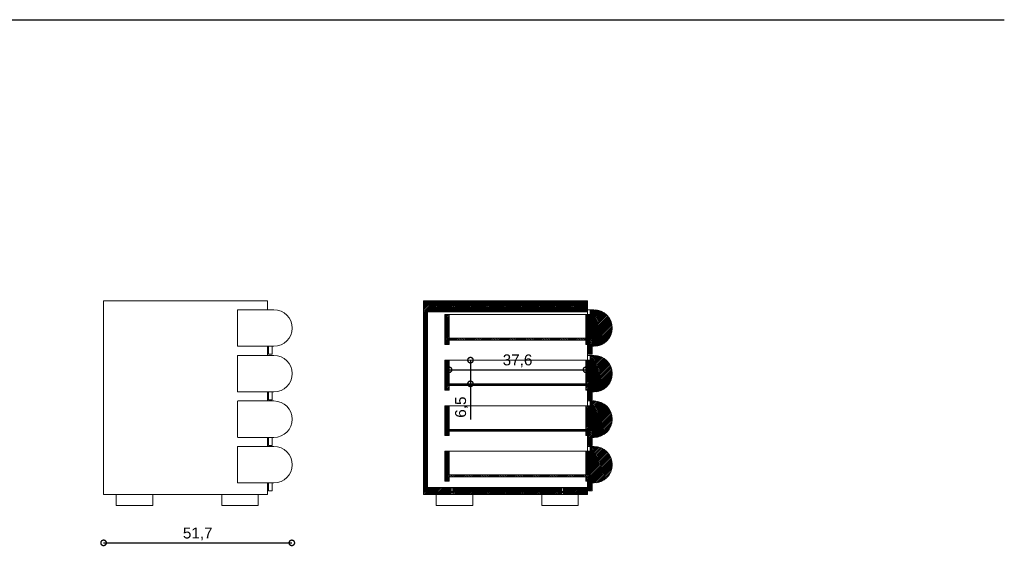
# Model space of a CAD drawing. Header units: millimetres. Extents: x 212 to 781, y 139 to 1127.
# Tile 3 of 8: x 510 to 781, y 396 to 541. Entities that reach past the tile are written whole.
import ezdxf

# ---------------------------------------------------------------- set-up
doc = ezdxf.new("R2010")
doc.units = ezdxf.units.MM
doc.header["$PDSIZE"] = -1
doc.layers.add('FORMAT', color=7, linetype='Continuous')
doc.styles.get("Standard").update_dxf_attribs({"font": 'Arial.ttf'})
doc.dimstyles.new('ISO-25', dxfattribs={"dimtxt": 3, "dimasz": 3, "dimexe": 1.25, "dimexo": 0.625, "dimtad": 1, "dimdec": 1, "dimtxsty": 'Standard', "dimblk": 'DOTSMALL', "dimblk1": 'DOTSMALL', "dimblk2": 'DOTSMALL', "dimcen": 2.5, "dimse1": 1, "dimse2": 1, "dimadec": 0, "dimazin": 0, "dimtfac": 1, "dimtdec": 1, "dimtmove": 0, "dimatfit": 3, "dimldrblk": 'DOTSMALL', "dimfxl": 1, "dimarcsym": 0})
pattern_1 = [(45, (413.98717, 271.8293), (-0.2245064, 0.2245064), [])]
pattern_2 = [(45, (413.98717, -95.30798), (-0.2245064, 0.2245064), [])]

# ---------------------------------------------------------------- blocks, each defined once
blk = doc.blocks.new('_DotSmall')
at = {"color": 0, "linetype": 'ByBlock', "const_width": 0.5}
blk.add_lwpolyline([(-0.0625, 0, 1), (0.0625, 0, 1)], format="xyb", close=True, dxfattribs=at)
blk = doc.blocks.new('*D28')
at = {"color": 0, "lineweight": -2, "transparency": 16777216}
blk.add_line((533.13, 397.16), (584.83, 397.16), dxfattribs=at)
at = {"layer": 'Defpoints', "color": 0, "transparency": 16777216}
for p in [(584.83, 418.59), (533.13, 410.44), (584.83, 397.16)]:
    blk.add_point(p, dxfattribs=at)
at = {"color": 0, "lineweight": -2, "transparency": 16777216, "xscale": 3, "yscale": 3, "zscale": 3, "rotation": 180}
blk.add_blockref('_DotSmall', (533.13, 397.16), dxfattribs=at)
at = {"color": 0, "lineweight": -2, "transparency": 16777216, "xscale": 3, "yscale": 3, "zscale": 3}
blk.add_blockref('_DotSmall', (584.83, 397.16), dxfattribs=at)
at = {"color": 0, "lineweight": 9, "transparency": 16777216, "insert": (558.98, 399.59), "char_height": 3, "attachment_point": 5}
blk.add_mtext('51,7', dxfattribs=at)
blk = doc.blocks.new('*D32')
at = {"color": 0, "lineweight": -2, "transparency": 16777216}
for p, q in [((633.89, 447.29), (633.89, 440.79)), ((633.89, 440.79), (633.89, 431.01))]:
    blk.add_line(p, q, dxfattribs=at)
at = {"layer": 'Defpoints', "color": 0, "transparency": 16777216}
for p in [(621.89, 447.29), (621.89, 440.79), (633.89, 440.79)]:
    blk.add_point(p, dxfattribs=at)
at = {"color": 0, "lineweight": -2, "transparency": 16777216, "xscale": 3, "yscale": 3, "zscale": 3}
for p, rotation in [((633.89, 447.29), 90), ((633.89, 440.79), 270)]:
    blk.add_blockref('_DotSmall', p, dxfattribs=dict(at, rotation=rotation))
at = {"color": 0, "lineweight": 9, "transparency": 16777216, "insert": (631.46, 434.4), "char_height": 3, "attachment_point": 5, "rotation": 90}
blk.add_mtext('6,5', dxfattribs=at)
blk = doc.blocks.new('*D33')
at = {"color": 0, "lineweight": -2, "transparency": 16777216}
blk.add_line((628.02, 444.65), (665.62, 444.65), dxfattribs=at)
at = {"layer": 'Defpoints', "color": 0, "transparency": 16777216}
for p in [(628.02, 443.93), (665.62, 444.65), (665.62, 443.93)]:
    blk.add_point(p, dxfattribs=at)
at = {"color": 0, "lineweight": -2, "transparency": 16777216, "xscale": 3, "yscale": 3, "zscale": 3, "rotation": 180}
blk.add_blockref('_DotSmall', (628.02, 444.65), dxfattribs=at)
at = {"color": 0, "lineweight": -2, "transparency": 16777216, "xscale": 3, "yscale": 3, "zscale": 3}
blk.add_blockref('_DotSmall', (665.62, 444.65), dxfattribs=at)
at = {"color": 0, "lineweight": 9, "transparency": 16777216, "insert": (646.82, 447.08), "char_height": 3, "attachment_point": 5}
blk.add_mtext('37,6', dxfattribs=at)

msp = doc.modelspace()

# ---------------------------------------------------------------- hatches: boundary and pattern name
at = {"layer": 'FORMAT', "linetype": 'Continuous', "lineweight": 9}
h = msp.add_hatch(dxfattribs=at)
h.set_pattern_fill('ANSI31', color=252, scale=0.1, style=0)
h.set_pattern_definition(pattern_2)
h.paths.add_polyline_path([(666.02, 463.59), (621.02, 463.59), (621.02, 460.59), (621.52, 460.59), (621.52, 461.19), (622.07, 461.19), (622.07, 460.59), (666.02, 460.59)])
h = msp.add_hatch(dxfattribs=at)
h.set_pattern_fill('ANSI31', color=252, scale=0.1, style=0)
h.set_pattern_definition(pattern_2)
h.paths.add_polyline_path([(622.02, 461.09), (621.52, 461.09), (621.52, 460.59), (621.02, 460.59), (621.02, 410.44), (622.02, 410.44), (622.02, 412.34)])
h = msp.add_hatch(dxfattribs=at)
h.set_pattern_fill('ANSI31', color=252, scale=0.1, style=0)
h.set_pattern_definition(pattern_1)
h.paths.add_polyline_path([(628.02, 459.79), (626.82, 459.79), (626.82, 451.59), (628.02, 451.59), (628.02, 452.79), (627.02, 452.79), (627.02, 453.29), (628.02, 453.29)], flags=0)
h = msp.add_hatch(dxfattribs=at)
h.set_pattern_fill('ANSI31', color=252, scale=0.1, style=0)
h.set_pattern_definition(pattern_1)
h.paths.add_polyline_path([(666.82, 451.59), (666.82, 459.79), (665.62, 459.79), (665.62, 453.29), (666.62, 453.29), (666.62, 452.79), (665.62, 452.79), (665.62, 451.59)], flags=0)
h = msp.add_hatch(dxfattribs=at)
h.set_pattern_fill('ANSI31', color=252, scale=0.1, style=0)
h.set_pattern_definition(pattern_1)
edge = h.paths.add_edge_path(flags=0)
edge.add_line((667.82, 461.09), (666.92, 461.09))
edge.add_arc((666.92, 460.99), 0.1, 90, 180)
edge.add_line((666.82, 460.99), (666.82, 453.09))
edge.add_line((666.82, 453.09), (667.32, 453.09))
edge.add_line((667.32, 453.09), (667.32, 451.09))
edge.add_line((667.32, 451.09), (667.82, 451.09))
edge.add_arc((667.82, 456.09), 5, 270, 450)
h = msp.add_hatch(dxfattribs=at)
h.set_pattern_fill('ANSI31', color=252, scale=0.1, style=0)
h.set_pattern_definition(pattern_1)
h.paths.add_polyline_path([(627.02, 452.79), (666.62, 452.79), (666.62, 453.29), (627.02, 453.29)], flags=0)
h = msp.add_hatch(dxfattribs=at)
h.set_pattern_fill('ANSI31', color=252, scale=0.1, style=0)
h.set_pattern_definition(pattern_1)
h.paths.add_polyline_path([(667.32, 453.09), (666.82, 453.09), (666.82, 451.59), (666.32, 451.59), (666.32, 448.89), (667.32, 448.89)], flags=0)
h = msp.add_hatch(dxfattribs=at)
h.set_pattern_fill('ANSI31', color=252, scale=0.1, style=0)
h.set_pattern_definition(pattern_1)
h.paths.add_polyline_path([(628.02, 447.29), (626.82, 447.29), (626.82, 439.09), (628.02, 439.09), (628.02, 440.29), (627.02, 440.29), (627.02, 440.79), (628.02, 440.79)], flags=0)
h = msp.add_hatch(dxfattribs=at)
h.set_pattern_fill('ANSI31', color=252, scale=0.1, style=0)
h.set_pattern_definition(pattern_1)
h.paths.add_polyline_path([(666.82, 439.09), (666.82, 447.29), (665.62, 447.29), (665.62, 440.79), (666.62, 440.79), (666.62, 440.29), (665.62, 440.29), (665.62, 439.09)], flags=0)
h = msp.add_hatch(dxfattribs=at)
h.set_pattern_fill('ANSI31', color=252, scale=0.1, style=0)
h.set_pattern_definition(pattern_1)
edge = h.paths.add_edge_path(flags=0)
edge.add_line((667.82, 448.59), (666.92, 448.59))
edge.add_arc((666.92, 448.49), 0.1, 90, 180)
edge.add_line((666.82, 448.49), (666.82, 440.59))
edge.add_line((666.82, 440.59), (667.32, 440.59))
edge.add_line((667.32, 440.59), (667.32, 438.59))
edge.add_line((667.32, 438.59), (667.82, 438.59))
edge.add_arc((667.82, 443.59), 5, 270, 450)
h = msp.add_hatch(dxfattribs=at)
h.set_pattern_fill('ANSI31', color=252, scale=0.1, style=0)
h.set_pattern_definition(pattern_1)
h.paths.add_polyline_path([(627.02, 440.29), (666.62, 440.29), (666.62, 440.79), (627.02, 440.79)], flags=0)
h = msp.add_hatch(dxfattribs=at)
h.set_pattern_fill('ANSI31', color=252, scale=0.1, style=0)
h.set_pattern_definition(pattern_1)
h.paths.add_polyline_path([(667.32, 440.59), (666.82, 440.59), (666.82, 439.09), (666.32, 439.09), (666.32, 436.39), (667.32, 436.39)], flags=0)
h = msp.add_hatch(dxfattribs=at)
h.set_pattern_fill('ANSI31', color=252, scale=0.1, style=0)
h.set_pattern_definition(pattern_1)
edge = h.paths.add_edge_path(flags=0)
edge.add_line((667.82, 436.09), (666.92, 436.09))
edge.add_arc((666.92, 435.99), 0.1, 90, 180)
edge.add_line((666.82, 435.99), (666.82, 428.09))
edge.add_line((666.82, 428.09), (667.32, 428.09))
edge.add_line((667.32, 428.09), (667.32, 426.09))
edge.add_line((667.32, 426.09), (667.82, 426.09))
edge.add_arc((667.82, 431.09), 5, 270, 450)
h = msp.add_hatch(dxfattribs=at)
h.set_pattern_fill('ANSI31', color=252, scale=0.1, style=0)
h.set_pattern_definition(pattern_1)
h.paths.add_polyline_path([(628.02, 434.79), (626.82, 434.79), (626.82, 426.59), (628.02, 426.59), (628.02, 427.79), (627.02, 427.79), (627.02, 428.29), (628.02, 428.29)], flags=0)
h = msp.add_hatch(dxfattribs=at)
h.set_pattern_fill('ANSI31', color=252, scale=0.1, style=0)
h.set_pattern_definition(pattern_1)
h.paths.add_polyline_path([(666.82, 426.59), (666.82, 434.79), (665.62, 434.79), (665.62, 428.29), (666.62, 428.29), (666.62, 427.79), (665.62, 427.79), (665.62, 426.59)], flags=0)
h = msp.add_hatch(dxfattribs=at)
h.set_pattern_fill('ANSI31', color=252, scale=0.1, style=0)
h.set_pattern_definition(pattern_1)
h.paths.add_polyline_path([(627.02, 427.79), (666.62, 427.79), (666.62, 428.29), (627.02, 428.29)], flags=0)
h = msp.add_hatch(dxfattribs=at)
h.set_pattern_fill('ANSI31', color=252, scale=0.1, style=0)
h.set_pattern_definition(pattern_1)
h.paths.add_polyline_path([(667.32, 428.09), (666.82, 428.09), (666.82, 426.59), (666.32, 426.59), (666.32, 423.89), (667.32, 423.89)], flags=0)
h = msp.add_hatch(dxfattribs=at)
h.set_pattern_fill('ANSI31', color=252, scale=0.1, style=0)
h.set_pattern_definition(pattern_1)
h.paths.add_polyline_path([(628.02, 422.29), (626.82, 422.29), (626.82, 414.09), (628.02, 414.09), (628.02, 415.29), (627.02, 415.29), (627.02, 415.79), (628.02, 415.79)], flags=0)
h = msp.add_hatch(dxfattribs=at)
h.set_pattern_fill('ANSI31', color=252, scale=0.1, style=0)
h.set_pattern_definition(pattern_1)
h.paths.add_polyline_path([(666.82, 414.09), (666.82, 422.29), (665.62, 422.29), (665.62, 415.79), (666.62, 415.79), (666.62, 415.29), (665.62, 415.29), (665.62, 414.09)], flags=0)
h = msp.add_hatch(dxfattribs=at)
h.set_pattern_fill('ANSI31', color=252, scale=0.1, style=0)
h.set_pattern_definition(pattern_1)
edge = h.paths.add_edge_path(flags=0)
edge.add_line((667.82, 423.59), (666.92, 423.59))
edge.add_arc((666.92, 423.49), 0.1, 90, 180)
edge.add_line((666.82, 423.49), (666.82, 415.59))
edge.add_line((666.82, 415.59), (667.32, 415.59))
edge.add_line((667.32, 415.59), (667.32, 413.59))
edge.add_line((667.32, 413.59), (667.82, 413.59))
edge.add_arc((667.82, 418.59), 5, 270, 450)
h = msp.add_hatch(dxfattribs=at)
h.set_pattern_fill('ANSI31', color=252, scale=0.1, style=0)
h.set_pattern_definition(pattern_1)
h.paths.add_polyline_path([(627.02, 415.29), (666.62, 415.29), (666.62, 415.79), (627.02, 415.79)], flags=0)
h = msp.add_hatch(dxfattribs=at)
h.set_pattern_fill('ANSI31', color=252, scale=0.1, style=0)
h.set_pattern_definition(pattern_1)
h.paths.add_polyline_path([(667.32, 415.59), (666.82, 415.59), (666.82, 414.09), (666.32, 414.09), (666.32, 411.39), (667.32, 411.39)], flags=0)
h = msp.add_hatch(dxfattribs=at)
h.set_pattern_fill('ANSI31', color=252, scale=0.1, style=0)
h.set_pattern_definition(pattern_1)
edge = h.paths.add_edge_path(flags=0)
edge.add_line((626.02, 411.24), (626.02, 412.34))
edge.add_line((626.02, 412.34), (622.02, 412.34))
edge.add_line((622.02, 412.34), (622.02, 410.44))
edge.add_line((622.02, 410.44), (628.59, 410.44))
edge.add_line((628.59, 410.44), (628.59, 410.99))
edge.add_spline(control_points=[(628.59, 410.99), (628.47, 411.06), (628.36, 411.15), (628.26, 411.24)], knot_values=[0.020721, 0.020721, 0.020721, 0.020721, 0.024874, 0.024874, 0.024874, 0.024874], weights=[1, 1, 1, 1], degree=3, periodic=0)
edge.add_line((628.26, 411.24), (626.02, 411.24))
h = msp.add_hatch(dxfattribs=at)
h.set_pattern_fill('ANSI31', color=252, scale=0.1, style=0)
h.set_pattern_definition(pattern_1)
h.paths.add_polyline_path([(628.59, 412.24), (626.32, 412.24), (626.32, 411.24), (628.26, 411.24), (628.59, 411.24)])
h = msp.add_hatch(dxfattribs=at)
h.set_pattern_fill('ANSI31', color=252, scale=0.1, style=0)
h.set_pattern_definition(pattern_1)
h.paths.add_polyline_path([(658.99, 411.24), (658.99, 412.24), (629.06, 412.24), (629.06, 411.24)], flags=0)
h = msp.add_hatch(dxfattribs=at)
h.set_pattern_fill('ANSI31', color=252, scale=0.1, style=0)
h.set_pattern_definition(pattern_1)
edge = h.paths.add_edge_path(flags=0)
edge.add_line((658.99, 410.44), (658.99, 410.99))
edge.add_spline(control_points=[(658.99, 410.99), (658.87, 411.06), (658.76, 411.15), (658.66, 411.24)], knot_values=[0.020721, 0.020721, 0.020721, 0.020721, 0.024874, 0.024874, 0.024874, 0.024874], weights=[1, 1, 1, 1], degree=3, periodic=0)
edge.add_line((658.66, 411.24), (629.39, 411.24))
edge.add_spline(control_points=[(629.39, 411.24), (629.35, 411.2), (629.31, 411.17), (629.27, 411.14), (629.2, 411.09), (629.13, 411.03), (629.06, 410.99)], knot_values=[0.011588, 0.011588, 0.011588, 0.011588, 0.013059, 0.013059, 0.013059, 0.015717, 0.015717, 0.015717, 0.015717], weights=[1, 1, 1, 1, 1, 1, 1], degree=3, periodic=0)
edge.add_line((629.06, 410.99), (629.06, 410.44))
edge.add_line((629.06, 410.44), (658.99, 410.44))
h = msp.add_hatch(dxfattribs=at)
h.set_pattern_fill('ANSI31', color=252, scale=0.1, style=0)
h.set_pattern_definition(pattern_1)
edge = h.paths.add_edge_path(flags=0)
edge.add_line((666.02, 410.44), (666.02, 412.34))
edge.add_line((666.02, 412.34), (662.02, 412.34))
edge.add_line((662.02, 412.34), (662.02, 411.24))
edge.add_line((662.02, 411.24), (659.79, 411.24))
edge.add_spline(control_points=[(659.79, 411.24), (659.75, 411.2), (659.71, 411.17), (659.67, 411.14), (659.6, 411.09), (659.53, 411.03), (659.46, 410.99)], knot_values=[0.011588, 0.011588, 0.011588, 0.011588, 0.013059, 0.013059, 0.013059, 0.015717, 0.015717, 0.015717, 0.015717], weights=[1, 1, 1, 1, 1, 1, 1], degree=3, periodic=0)
edge.add_line((659.46, 410.99), (659.46, 410.44))
edge.add_line((659.46, 410.44), (666.02, 410.44))
h = msp.add_hatch(dxfattribs=at)
h.set_pattern_fill('ANSI31', color=252, scale=0.1, style=0)
h.set_pattern_definition(pattern_1)
h.paths.add_polyline_path([(661.72, 411.24), (661.72, 412.24), (659.46, 412.24), (659.46, 411.24)], flags=0)

# ---------------------------------------------------------------- linework, layer by layer
at = {"lineweight": 30}
msp.add_line((227.45, 540.69), (780.52, 540.69), dxfattribs=at)
at = {"color": 7, "linetype": 'Continuous', "lineweight": 9}
for p, q in [((533.13, 410.44), (533.13, 463.59)), ((578.13, 463.59), (578.13, 461.09)), ((621.02, 460.59), (621.02, 463.59)), ((666.02, 463.59), (621.02, 463.59)), ((666.02, 463.59), (666.02, 460.59)), ((666.02, 459.79), (666.02, 463.59)), ((569.93, 451.19), (569.93, 460.99)), ((570.03, 461.09), (579.93, 461.09)), ((621.02, 410.44), (621.02, 460.59)), ((621.02, 460.59), (621.52, 460.59)), ((621.52, 461.19), (622.07, 461.19)), ((621.52, 461.19), (621.52, 460.59)), ((621.52, 460.59), (621.52, 461.09)), ((622.02, 461.09), (621.52, 461.09)), ((622.02, 410.44), (622.02, 461.09)), ((622.07, 460.59), (622.07, 461.19)), ((622.07, 412.34), (622.07, 461.19)), ((666.02, 460.59), (622.07, 460.59)), ((626.82, 451.59), (626.82, 459.79)), ((626.82, 459.79), (628.02, 459.79)), ((628.02, 453.29), (628.02, 459.79)), ((665.62, 459.79), (628.02, 459.79)), ((665.62, 459.79), (665.62, 453.29)), ((665.62, 459.79), (666.82, 459.79)), ((666.02, 461.09), (666.52, 461.09)), ((666.52, 461.09), (666.92, 461.09)), ((666.82, 460.99), (666.82, 453.09)), ((666.82, 459.79), (666.82, 451.59)), ((666.92, 461.09), (667.82, 461.09)), ((627.02, 453.29), (628.02, 453.29)), ((627.02, 452.79), (627.02, 453.29)), ((627.02, 453.29), (666.62, 453.29)), ((627.02, 452.79), (628.02, 452.79)), ((666.62, 452.79), (627.02, 452.79)), ((628.02, 451.59), (628.02, 452.79)), ((665.62, 453.29), (666.62, 453.29)), ((665.62, 452.79), (665.62, 451.59)), ((665.62, 452.79), (666.62, 452.79)), ((666.62, 452.79), (666.62, 453.29)), ((667.32, 453.09), (666.82, 453.09)), ((666.82, 453.09), (666.82, 451.59)), ((667.32, 451.09), (667.32, 453.09)), ((667.32, 453.09), (667.32, 448.89)), ((579.93, 451.09), (570.03, 451.09)), ((578.13, 451.09), (578.13, 448.59)), ((578.43, 448.89), (578.43, 451.09)), ((579.43, 451.09), (579.43, 448.89)), ((626.82, 451.59), (628.02, 451.59)), ((665.62, 451.59), (666.82, 451.59)), ((666.02, 447.29), (666.02, 451.59)), ((666.32, 448.89), (666.32, 451.59)), ((666.32, 451.59), (666.82, 451.59)), ((667.82, 451.09), (667.32, 451.09)), ((569.93, 438.69), (569.93, 448.49)), ((570.03, 448.59), (579.93, 448.59)), ((579.43, 448.89), (578.43, 448.89)), ((626.82, 447.29), (628.02, 447.29)), ((626.82, 439.09), (626.82, 447.29)), ((628.02, 440.79), (628.02, 447.29)), ((665.62, 447.29), (628.02, 447.29)), ((665.62, 447.29), (665.62, 440.79)), ((665.62, 447.29), (666.82, 447.29)), ((666.02, 448.59), (666.52, 448.59)), ((667.32, 448.89), (666.32, 448.89)), ((666.52, 448.59), (666.92, 448.59)), ((666.82, 448.49), (666.82, 440.59)), ((666.82, 447.29), (666.82, 439.09)), ((666.92, 448.59), (667.82, 448.59)), ((579.93, 438.59), (570.03, 438.59)), ((578.13, 438.59), (578.13, 436.09)), ((578.43, 436.39), (578.43, 438.59)), ((579.43, 438.59), (579.43, 436.39)), ((626.82, 439.09), (628.02, 439.09)), ((627.02, 440.79), (628.02, 440.79)), ((627.02, 440.29), (627.02, 440.79)), ((627.02, 440.79), (666.62, 440.79)), ((627.02, 440.29), (628.02, 440.29)), ((666.62, 440.29), (627.02, 440.29)), ((628.02, 439.09), (628.02, 440.29)), ((665.62, 440.79), (666.62, 440.79)), ((665.62, 440.29), (665.62, 439.09)), ((665.62, 440.29), (666.62, 440.29)), ((665.62, 439.09), (666.82, 439.09)), ((666.02, 434.79), (666.02, 439.09)), ((666.32, 436.39), (666.32, 439.09)), ((666.32, 439.09), (666.82, 439.09)), ((666.62, 440.29), (666.62, 440.79)), ((667.32, 440.59), (666.82, 440.59)), ((666.82, 440.59), (666.82, 439.09)), ((667.32, 438.59), (667.32, 440.59)), ((667.32, 440.59), (667.32, 436.39)), ((667.82, 438.59), (667.32, 438.59)), ((569.93, 426.19), (569.93, 435.99)), ((570.03, 436.09), (579.93, 436.09)), ((579.43, 436.39), (578.43, 436.39)), ((666.02, 436.09), (666.52, 436.09)), ((667.32, 436.39), (666.32, 436.39)), ((666.52, 436.09), (666.92, 436.09)), ((666.82, 435.99), (666.82, 428.09)), ((666.92, 436.09), (667.82, 436.09)), ((626.82, 426.59), (626.82, 434.79)), ((626.82, 434.79), (628.02, 434.79)), ((628.02, 428.29), (628.02, 434.79)), ((665.62, 434.79), (628.02, 434.79)), ((665.62, 434.79), (665.62, 428.29)), ((665.62, 434.79), (666.82, 434.79)), ((666.82, 434.79), (666.82, 426.59)), ((627.02, 428.29), (628.02, 428.29)), ((627.02, 427.79), (627.02, 428.29)), ((627.02, 428.29), (666.62, 428.29)), ((627.02, 427.79), (628.02, 427.79)), ((666.62, 427.79), (627.02, 427.79)), ((628.02, 426.59), (628.02, 427.79)), ((665.62, 428.29), (666.62, 428.29)), ((665.62, 427.79), (665.62, 426.59)), ((665.62, 427.79), (666.62, 427.79)), ((666.62, 427.79), (666.62, 428.29)), ((667.32, 428.09), (666.82, 428.09)), ((666.82, 428.09), (666.82, 426.59)), ((667.32, 426.09), (667.32, 428.09)), ((667.32, 428.09), (667.32, 423.89)), ((579.93, 426.09), (570.03, 426.09)), ((578.13, 426.09), (578.13, 423.59)), ((578.43, 423.89), (578.43, 426.09)), ((579.43, 426.09), (579.43, 423.89)), ((626.82, 426.59), (628.02, 426.59)), ((665.62, 426.59), (666.82, 426.59)), ((666.02, 422.29), (666.02, 426.59)), ((666.32, 423.89), (666.32, 426.59)), ((666.32, 426.59), (666.82, 426.59)), ((667.82, 426.09), (667.32, 426.09)), ((569.93, 413.69), (569.93, 423.49)), ((570.03, 423.59), (579.93, 423.59)), ((579.43, 423.89), (578.43, 423.89)), ((626.82, 414.09), (626.82, 422.29)), ((626.82, 422.29), (628.02, 422.29)), ((628.02, 415.79), (628.02, 422.29)), ((665.62, 422.29), (628.02, 422.29)), ((665.62, 422.29), (665.62, 415.79)), ((665.62, 422.29), (666.82, 422.29)), ((666.02, 423.59), (666.52, 423.59)), ((667.32, 423.89), (666.32, 423.89)), ((666.52, 423.59), (666.92, 423.59)), ((666.82, 423.49), (666.82, 415.59)), ((666.82, 422.29), (666.82, 414.09)), ((666.92, 423.59), (667.82, 423.59)), ((626.82, 414.09), (628.02, 414.09)), ((627.02, 415.79), (628.02, 415.79)), ((627.02, 415.29), (627.02, 415.79)), ((627.02, 415.79), (666.62, 415.79)), ((627.02, 415.29), (628.02, 415.29)), ((666.62, 415.29), (627.02, 415.29)), ((628.02, 414.09), (628.02, 415.29)), ((665.62, 415.79), (666.62, 415.79)), ((665.62, 415.29), (665.62, 414.09)), ((665.62, 415.29), (666.62, 415.29)), ((665.62, 414.09), (666.82, 414.09)), ((666.02, 412.34), (666.02, 414.09)), ((666.32, 411.39), (666.32, 414.09)), ((666.32, 414.09), (666.82, 414.09)), ((666.62, 415.29), (666.62, 415.79)), ((667.32, 415.59), (666.82, 415.59)), ((666.82, 415.59), (666.82, 414.09)), ((667.32, 413.59), (667.32, 415.59)), ((667.32, 415.59), (667.32, 411.39)), ((579.93, 413.59), (570.03, 413.59)), ((578.13, 413.59), (578.13, 410.44)), ((578.43, 411.39), (578.43, 413.59)), ((579.43, 411.39), (578.43, 411.39)), ((579.43, 413.59), (579.43, 411.39)), ((622.02, 410.44), (622.02, 412.34)), ((626.02, 412.34), (622.02, 412.34)), ((626.02, 412.34), (626.02, 411.24)), ((626.02, 412.34), (627.52, 412.34)), ((628.26, 411.24), (626.02, 411.24)), ((628.59, 412.24), (626.32, 412.24)), ((626.32, 411.24), (626.32, 412.24)), ((628.59, 411.24), (626.32, 411.24)), ((660.52, 412.34), (627.52, 412.34)), ((628.59, 412.24), (628.59, 411.24)), ((629.06, 412.24), (628.59, 412.24)), ((629.06, 411.24), (628.59, 411.24)), ((629.06, 411.24), (629.06, 412.24)), ((658.99, 412.24), (629.06, 412.24)), ((658.99, 411.24), (629.06, 411.24)), ((658.66, 411.24), (629.39, 411.24)), ((658.99, 412.24), (658.99, 411.24)), ((659.46, 412.24), (658.99, 412.24)), ((659.46, 411.24), (658.99, 411.24)), ((659.46, 411.24), (659.46, 412.24)), ((661.72, 412.24), (659.46, 412.24)), ((661.72, 411.24), (659.46, 411.24)), ((662.02, 411.24), (659.79, 411.24)), ((660.52, 412.34), (662.02, 412.34)), ((661.72, 412.24), (661.72, 411.24)), ((662.02, 411.24), (662.02, 412.34)), ((666.02, 412.34), (662.02, 412.34)), ((666.02, 412.34), (666.02, 410.44)), ((667.32, 411.39), (666.32, 411.39)), ((667.82, 413.59), (667.32, 413.59)), ((578.13, 410.44), (533.13, 410.44)), ((536.63, 410.44), (536.63, 407.44)), ((546.63, 407.44), (546.63, 410.44)), ((565.63, 410.44), (565.63, 407.44)), ((575.63, 407.44), (575.63, 410.44)), ((622.02, 410.44), (621.02, 410.44)), ((628.59, 410.44), (622.02, 410.44)), ((624.52, 410.44), (624.52, 407.44)), ((628.59, 410.99), (628.59, 410.44)), ((629.06, 410.99), (628.59, 410.99)), ((629.06, 410.44), (628.59, 410.44)), ((629.06, 410.44), (629.06, 410.99)), ((658.99, 410.44), (629.06, 410.44)), ((634.52, 407.44), (634.52, 410.44)), ((653.52, 410.44), (653.52, 407.44)), ((658.99, 410.99), (658.99, 410.44)), ((659.46, 410.99), (658.99, 410.99)), ((659.46, 410.44), (658.99, 410.44)), ((659.46, 410.44), (659.46, 410.99)), ((666.02, 410.44), (659.46, 410.44)), ((663.52, 407.44), (663.52, 410.44)), ((536.63, 407.44), (546.36, 407.44)), ((546.36, 407.44), (546.63, 407.44)), ((565.63, 407.44), (575.56, 407.44)), ((575.56, 407.44), (575.63, 407.44)), ((624.52, 407.44), (634.52, 407.44)), ((653.52, 407.44), (655.19, 407.44)), ((655.19, 407.44), (663.52, 407.44))]:
    msp.add_line(p, q, dxfattribs=at)
at = {"lineweight": 9}
msp.add_line((533.13, 463.59), (578.13, 463.59), dxfattribs=at)
at = {"color": 1, "linetype": 'Continuous', "lineweight": 9}
msp.add_line((660.52, 412.24), (660.52, 412.34), dxfattribs=at)
at = {"color": 7, "linetype": 'Continuous', "lineweight": 9}
for centre, radius, start, end in [((570.03, 460.99), 0.1, 90, 180), ((579.93, 456.09), 5, 270, 90), ((666.92, 460.99), 0.1, 90, 180), ((667.82, 456.09), 5, 270, 90), ((570.03, 451.19), 0.1, 180, 270), ((570.03, 448.49), 0.1, 90, 180), ((579.93, 443.59), 5, 270, 90), ((666.92, 448.49), 0.1, 90, 180), ((667.82, 443.59), 5, 270, 90), ((570.03, 438.69), 0.1, 180, 270), ((570.03, 435.99), 0.1, 90, 180), ((579.93, 431.09), 5, 270, 90), ((666.92, 435.99), 0.1, 90, 180), ((667.82, 431.09), 5, 270, 90), ((570.03, 426.19), 0.1, 180, 270), ((570.03, 423.49), 0.1, 90, 180), ((579.93, 418.59), 5, 270, 90), ((666.92, 423.49), 0.1, 90, 180), ((667.82, 418.59), 5, 270, 90), ((570.03, 413.69), 0.1, 180, 270)]:
    msp.add_arc(centre, radius, start, end, dxfattribs=at)
for points, knots in [([(628.59, 410.99), (628.53, 411.02), (628.41, 411.1), (628.31, 411.19), (628.26, 411.24)], [0, 0, 0, 0, 0.497522, 1, 1, 1, 1]), ([(629.39, 411.24), (629.35, 411.2), (629.24, 411.11), (629.13, 411.04), (629.06, 410.99)], [0, 0, 0, 0, 0.356854, 1, 1, 1, 1]), ([(658.99, 410.99), (658.93, 411.02), (658.81, 411.1), (658.71, 411.19), (658.66, 411.24)], [0, 0, 0, 0, 0.497522, 1, 1, 1, 1]), ([(659.79, 411.24), (659.75, 411.2), (659.64, 411.11), (659.53, 411.04), (659.46, 410.99)], [0, 0, 0, 0, 0.356851, 1, 1, 1, 1])]:
    msp.add_open_spline(points, degree=3, knots=knots, dxfattribs=at)

# ---------------------------------------------------------------- dimensions: what is measured, and where the dimension line sits
at = {"lineweight": 9}
for base, p1, p2, picture, middle in [((665.62, 444.65), (628.02, 443.93), (665.62, 443.93), '*D33', (646.82, 447.08)), ((584.83, 397.16), (533.13, 410.44), (584.83, 418.59), '*D28', (558.98, 399.59))]:
    dim = msp.add_linear_dim(base=base, p1=p1, p2=p2, dimstyle='ISO-25', dxfattribs=at)
    dim.commit()
    dim.dimension.update_dxf_attribs({"geometry": picture, "text_midpoint": middle})
dim = msp.add_linear_dim(base=(633.89, 440.79), p1=(621.89, 447.29), p2=(621.89, 440.79), angle=90, dimstyle='ISO-25', dxfattribs=at)
dim.commit()
dim.dimension.update_dxf_attribs({"geometry": '*D32', "text_midpoint": (631.46, 434.4)})

doc.saveas('drawing.dxf')
